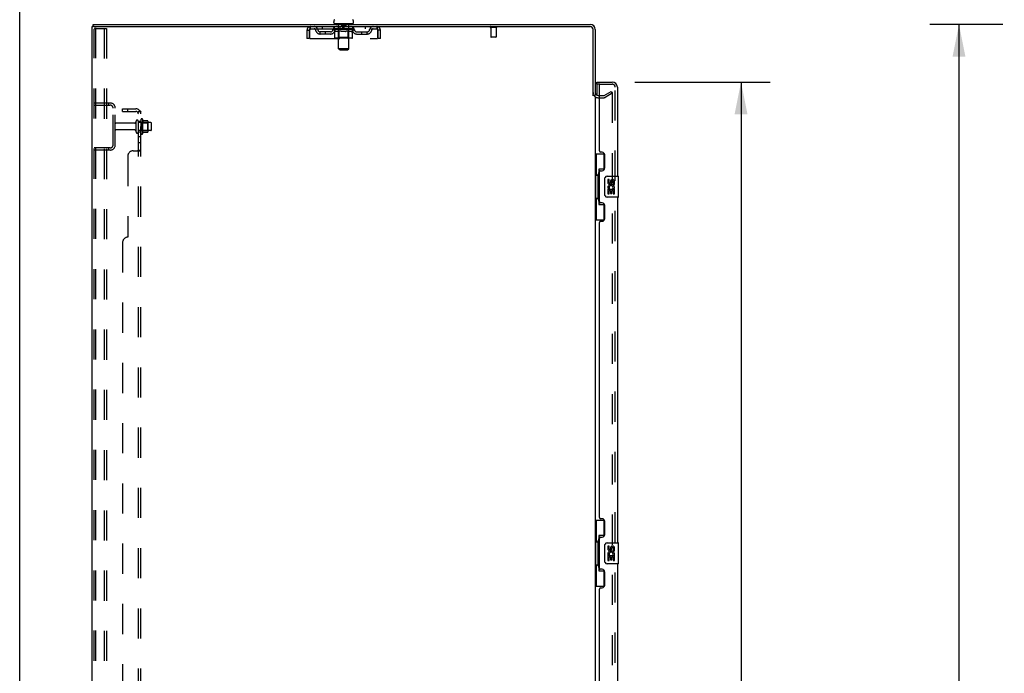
# Model space of a CAD drawing. Header units: inches. Extents: x 0 to 262, y 0 to 169.
# Tile 5 of 67: x 0 to 47, y 89 to 121. Entities that reach past the tile are written whole.
import ezdxf

# ---------------------------------------------------------------- set-up
doc = ezdxf.new("R2010")
doc.units = ezdxf.units.IN
doc.header["$LTSCALE"] = 14.384615
doc.header["$MEASUREMENT"] = 0
doc.linetypes.add('HIDDEN', pattern=[0.2, 0.1, -0.1])
doc.layers.get('0').update_dxf_attribs({"linetype": 'CONTINUOUS'})
for name, color, linetype in [('DEFAULT_2', 8, 'HIDDEN'), ('DIMENSIONS', 7, 'CONTINUOUS'), ('LEFTHAND_DOOR_ASSEMBLY', 7, 'CONTINUOUS'), ('RIGHTHAND_DOOR_ASSEMBLY', 7, 'CONTINUOUS'), ('SUBPANEL', 7, 'CONTINUOUS'), ('WITNESSMARKS', 7, 'CONTINUOUS')]:
    doc.layers.add(name, color=color, linetype=linetype)
doc.styles.get("Standard").update_dxf_attribs({"font": 'arial.ttf'})
doc.dimstyles.new('DIMSTYLE_1', dxfattribs={"dimtxt": 1.153846, "dimasz": 1.538462, "dimexe": 0.09, "dimexo": 0.07, "dimgap": 0.0375, "dimtad": 0, "dimtih": 1, "dimtoh": 1, "dimzin": 4, "dimdsep": 46, "dimtxsty": 'Standard', "dimblk": '_FILLED', "dimblk1": '_FILLED', "dimblk2": '_FILLED', "dimcen": 0.09, "dimadec": 3, "dimazin": 1, "dimtfac": 1, "dimtdec": 3, "dimtofl": 0, "dimtmove": 0, "dimatfit": 3, "dimldrblk": '_FILLED', "dimfxl": 0, "dimtolj": 1, "dimtzin": 4, "dimarcsym": 0})

# ---------------------------------------------------------------- blocks, each defined once
blk = doc.blocks.new('_FILLED')
at = {"color": 0, "linetype": 'ByBlock'}
blk.add_solid([(0, 0), (-1, 0.2), (-1, -0.2)], dxfattribs=at)
blk = doc.blocks.new('*D9')
at = {"layer": 'DIMENSIONS', "color": 2, "linetype": 'Continuous'}
for p, q in [((29.345, 117.702), (35.798, 117.702)), ((34.413, 117.702), (34.413, 88.448)), ((34.413, 55.202), (34.413, 84.409)), ((29.345, 55.202), (35.798, 55.202))]:
    blk.add_line(p, q, dxfattribs=at)
at = {"layer": 'DIMENSIONS', "color": 2, "linetype": 'Continuous', "xscale": 1.5384615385, "yscale": 1.5384615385, "zscale": 1.5384615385}
for p, rotation in [((34.413, 117.702), 90), ((34.413, 55.202), 270)]:
    blk.add_blockref('_FILLED', p, dxfattribs=dict(at, rotation=rotation))
at = {"layer": 'DIMENSIONS', "color": 2, "linetype": 'Continuous', "insert": (34.413, 87.871), "char_height": 1.1538, "width": 5.9022, "attachment_point": 2, "line_spacing_factor": 0.9}
blk.add_mtext('62.50\\PDOORS', dxfattribs=at)
blk = doc.blocks.new('*D12')
at = {"layer": 'DIMENSIONS', "color": 2, "linetype": 'Continuous'}
for p, q in [((46.903, 120.452), (43.427, 120.452)), ((44.811, 120.452), (44.811, 87.605)), ((44.811, 52.452), (44.811, 85.298)), ((46.903, 52.452), (43.427, 52.452))]:
    blk.add_line(p, q, dxfattribs=at)
at = {"layer": 'DIMENSIONS', "color": 2, "linetype": 'Continuous', "xscale": 1.5384615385, "yscale": 1.5384615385, "zscale": 1.5384615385}
for p, rotation in [((44.811, 120.452), 90), ((44.811, 52.452), 270)]:
    blk.add_blockref('_FILLED', p, dxfattribs=dict(at, rotation=rotation))
at = {"layer": 'DIMENSIONS', "color": 2, "linetype": 'Continuous', "insert": (44.811, 87.029), "char_height": 1.1538, "width": 4.03203, "attachment_point": 2, "line_spacing_factor": 0.9}
blk.add_mtext('68.00', dxfattribs=at)

msp = doc.modelspace()

# ---------------------------------------------------------------- linework, layer by layer
at = {"color": 7, "linetype": 'Continuous'}
for p, q in [((0, 0), (0, 169.231)), ((3.508, 120.348), (3.508, 120.452)), ((3.546, 120.348), (3.513, 120.348)), ((14.981, 120.542), (14.981, 120.579)), ((15.019, 120.482), (15.019, 120.452)), ((15.894, 120.482), (15.019, 120.482)), ((15.894, 120.482), (15.894, 120.452)), ((15.931, 120.542), (15.931, 120.579))]:
    msp.add_line(p, q, dxfattribs=at)
at = {"color": 3, "linetype": 'Continuous'}
for p, q in [((3.456, 52.556), (3.456, 120.348)), ((3.456, 120.348), (3.513, 120.348)), ((3.508, 120.452), (27.21, 120.452)), ((3.546, 120.348), (27.21, 120.348)), ((27.352, 117.044), (27.352, 120.205)), ((27.456, 120.205), (27.456, 117.056)), ((27.456, 117.004), (27.456, 55.9)), ((27.599, 117.056), (27.66, 117.056))]:
    msp.add_line(p, q, dxfattribs=at)
at = {"color": 7, "linetype": 'Continuous'}
for centre, radius, start, end in [((15.106, 120.579), 0.125, 126.7414, 180), ((15.041, 120.542), 0.06, 180, 270), ((15.871, 120.542), 0.06, 270, 360), ((15.806, 120.579), 0.125, 0, 53.2586)]:
    msp.add_arc(centre, radius, start, end, dxfattribs=at)
at = {"color": 3, "linetype": 'Continuous'}
for centre, radius, start, end in [((27.21, 120.205), 0.246, 0, 90), ((27.21, 120.205), 0.142, 0, 90), ((27.599, 117.198), 0.142, 180, 270)]:
    msp.add_arc(centre, radius, start, end, dxfattribs=at)
at = {"layer": 'DEFAULT_2', "color": 8, "linetype": 'HIDDEN'}
for p, q in [((3.655, 120.264), (3.582, 120.264)), ((3.655, 120.264), (4.136, 120.264)), ((4.032, 120.264), (4.032, 52.639)), ((4.136, 120.264), (4.136, 52.639)), ((13.873, 120.244), (13.873, 120.348)), ((14.425, 120.348), (14.425, 120.244)), ((15.019, 120.244), (15.019, 120.348)), ((15.199, 120.482), (15.199, 120.452)), ((15.207, 119.292), (15.207, 120.452)), ((15.351, 120.472), (15.351, 120.392)), ((15.551, 120.382), (15.361, 120.382)), ((15.561, 120.472), (15.561, 120.392)), ((15.705, 119.292), (15.705, 120.452)), ((15.714, 120.482), (15.714, 120.452)), ((15.894, 120.244), (15.894, 120.348)), ((16.488, 120.348), (16.488, 120.244)), ((17.039, 120.348), (17.039, 120.244)), ((22.744, 120.305), (22.46, 120.305)), ((22.478, 120.305), (22.478, 119.858)), ((22.726, 120.305), (22.726, 119.858)), ((3.56, 52.669), (3.56, 120.234)), ((3.634, 52.669), (3.634, 120.234)), ((13.706, 120.181), (13.706, 119.785)), ((13.706, 120.181), (13.81, 120.181)), ((13.81, 119.785), (13.706, 119.785)), ((13.81, 120.181), (13.81, 119.785)), ((13.84, 119.785), (13.84, 120.181)), ((13.84, 119.785), (17.072, 119.785)), ((13.873, 120.244), (17.039, 120.244)), ((14.342, 119.993), (14.342, 120.097)), ((14.825, 120.097), (14.342, 120.097)), ((14.825, 119.993), (14.342, 119.993)), ((14.592, 119.993), (14.592, 120.097)), ((14.95, 120.206), (14.95, 120.244)), ((15.03, 120.151), (14.95, 120.206)), ((15.963, 120.206), (14.95, 120.206)), ((14.958, 120.238), (14.958, 120.244)), ((14.965, 120.236), (14.965, 120.238)), ((14.965, 120.236), (15.948, 120.236)), ((14.972, 120.236), (14.972, 120.238)), ((14.973, 120.236), (14.973, 120.238)), ((14.981, 120.238), (14.981, 120.244)), ((14.994, 120.236), (14.994, 120.238)), ((14.995, 120.236), (14.995, 120.238)), ((15.018, 120.238), (15.018, 120.244)), ((15.03, 120.236), (15.03, 120.238)), ((15.03, 119.827), (15.03, 120.151)), ((15.03, 120.151), (15.041, 120.143)), ((15.032, 120.236), (15.032, 120.238)), ((15.195, 120.238), (15.034, 120.238)), ((15.052, 120.136), (15.041, 120.143)), ((15.063, 120.13), (15.052, 120.137)), ((15.073, 120.125), (15.062, 120.131)), ((15.851, 119.797), (15.064, 119.797)), ((15.069, 120.238), (15.069, 120.244)), ((15.07, 120.236), (15.07, 120.238)), ((15.07, 120.236), (15.07, 120.238)), ((15.073, 120.236), (15.073, 120.238)), ((15.084, 120.121), (15.073, 120.125)), ((15.078, 120.236), (15.078, 120.238)), ((15.078, 120.236), (15.078, 120.238)), ((15.081, 120.236), (15.081, 120.238)), ((15.084, 120.236), (15.084, 120.239)), ((15.095, 120.117), (15.084, 120.121)), ((15.087, 120.236), (15.087, 120.238)), ((15.178, 120.117), (15.095, 120.117)), ((15.099, 120.236), (15.099, 120.238)), ((15.113, 120.236), (15.113, 120.238)), ((15.114, 120.236), (15.114, 120.24)), ((15.13, 120.236), (15.13, 120.238)), ((15.131, 120.238), (15.131, 120.244)), ((15.139, 120.236), (15.139, 120.238)), ((15.142, 120.236), (15.142, 120.238)), ((15.149, 120.236), (15.149, 120.238)), ((15.158, 120.236), (15.158, 120.241)), ((15.171, 120.236), (15.171, 120.238)), ((15.173, 120.236), (15.173, 120.238)), ((15.206, 119.829), (15.175, 119.797)), ((15.178, 120.117), (15.189, 120.121)), ((15.199, 120.125), (15.188, 120.121)), ((15.195, 120.236), (15.195, 120.238)), ((15.249, 120.238), (15.199, 120.238)), ((15.21, 120.131), (15.199, 120.125)), ((15.203, 120.238), (15.203, 120.244)), ((15.206, 119.829), (15.206, 120.204)), ((15.706, 119.829), (15.206, 119.829)), ((15.209, 120.236), (15.209, 120.238)), ((15.221, 120.137), (15.21, 120.131)), ((15.212, 120.236), (15.212, 120.238)), ((15.217, 120.236), (15.217, 120.242)), ((15.221, 120.236), (15.221, 120.238)), ((15.232, 120.144), (15.221, 120.137)), ((15.229, 120.236), (15.229, 120.238)), ((15.243, 120.151), (15.232, 120.143)), ((15.243, 119.827), (15.243, 120.151)), ((15.243, 120.151), (15.266, 120.143)), ((15.246, 119.811), (15.245, 119.815)), ((15.247, 119.808), (15.246, 119.811)), ((15.249, 120.236), (15.249, 120.238)), ((15.253, 119.801), (15.251, 119.803)), ((15.256, 119.798), (15.254, 119.799)), ((15.259, 119.798), (15.256, 119.798)), ((15.261, 119.797), (15.259, 119.798)), ((15.308, 120.238), (15.261, 120.238)), ((15.289, 120.136), (15.266, 120.143)), ((15.277, 120.236), (15.277, 120.238)), ((15.283, 120.238), (15.283, 120.244)), ((15.286, 120.236), (15.286, 120.238)), ((15.288, 120.236), (15.288, 120.243)), ((15.311, 120.13), (15.289, 120.137)), ((15.29, 120.236), (15.29, 120.238)), ((15.296, 120.236), (15.296, 120.238)), ((15.308, 120.236), (15.308, 120.238)), ((15.333, 120.125), (15.311, 120.131)), ((15.373, 120.238), (15.329, 120.238)), ((15.355, 120.121), (15.333, 120.125)), ((15.34, 120.236), (15.34, 120.238)), ((15.377, 120.117), (15.355, 120.121)), ((15.365, 120.238), (15.456, 120.244)), ((15.368, 120.238), (15.368, 120.244)), ((15.369, 120.244), (15.368, 120.244)), ((15.369, 120.238), (15.369, 120.244)), ((15.369, 120.236), (15.369, 120.238)), ((15.372, 120.236), (15.372, 120.239)), ((15.373, 120.236), (15.373, 120.238)), ((15.373, 120.236), (15.373, 120.238)), ((15.536, 120.117), (15.377, 120.117)), ((15.44, 120.238), (15.401, 120.238)), ((15.406, 120.236), (15.406, 120.238)), ((15.44, 120.236), (15.44, 120.238)), ((15.454, 120.238), (15.454, 120.238)), ((15.454, 120.236), (15.454, 120.238)), ((15.454, 120.236), (15.454, 120.238)), ((15.456, 120.238), (15.456, 120.244)), ((15.456, 120.244), (15.548, 120.238)), ((15.458, 120.236), (15.458, 120.238)), ((15.458, 120.238), (15.459, 120.238)), ((15.459, 120.236), (15.459, 120.238)), ((15.473, 120.236), (15.473, 120.238)), ((15.473, 120.238), (15.512, 120.238)), ((15.507, 120.236), (15.507, 120.238)), ((15.536, 120.117), (15.558, 120.121)), ((15.54, 120.236), (15.54, 120.238)), ((15.54, 120.236), (15.54, 120.238)), ((15.54, 120.238), (15.583, 120.238)), ((15.541, 120.236), (15.541, 120.239)), ((15.544, 120.238), (15.544, 120.244)), ((15.544, 120.238), (15.544, 120.244)), ((15.544, 120.244), (15.544, 120.244)), ((15.544, 120.236), (15.544, 120.238)), ((15.58, 120.125), (15.558, 120.121)), ((15.573, 120.236), (15.573, 120.238)), ((15.603, 120.131), (15.58, 120.125)), ((15.625, 120.137), (15.602, 120.131)), ((15.604, 120.236), (15.604, 120.238)), ((15.604, 120.238), (15.652, 120.238)), ((15.617, 120.236), (15.617, 120.238)), ((15.622, 120.236), (15.622, 120.238)), ((15.625, 120.236), (15.625, 120.243)), ((15.648, 120.144), (15.625, 120.137)), ((15.627, 120.236), (15.627, 120.238)), ((15.63, 120.238), (15.63, 120.244)), ((15.635, 120.236), (15.635, 120.238)), ((15.671, 120.152), (15.648, 120.144)), ((15.664, 120.236), (15.664, 120.238)), ((15.664, 120.238), (15.714, 120.238)), ((15.671, 119.827), (15.671, 120.152)), ((15.671, 120.152), (15.683, 120.144)), ((15.683, 120.236), (15.683, 120.238)), ((15.695, 120.137), (15.683, 120.144)), ((15.692, 120.236), (15.692, 120.238)), ((15.706, 120.131), (15.695, 120.137)), ((15.696, 120.236), (15.696, 120.242)), ((15.7, 120.236), (15.7, 120.238)), ((15.704, 120.236), (15.704, 120.238)), ((15.706, 119.829), (15.706, 120.204)), ((15.718, 120.125), (15.706, 120.131)), ((15.706, 119.829), (15.738, 119.797)), ((15.709, 120.238), (15.709, 120.244)), ((15.718, 120.236), (15.718, 120.238)), ((15.718, 120.238), (15.963, 120.238)), ((15.729, 120.121), (15.718, 120.125)), ((15.74, 120.117), (15.729, 120.121)), ((15.739, 120.236), (15.739, 120.238)), ((15.816, 120.117), (15.74, 120.117)), ((15.742, 120.236), (15.742, 120.238)), ((15.754, 120.236), (15.754, 120.241)), ((15.763, 120.236), (15.763, 120.238)), ((15.771, 120.236), (15.771, 120.238)), ((15.774, 120.236), (15.774, 120.238)), ((15.782, 120.238), (15.782, 120.244)), ((15.783, 120.236), (15.783, 120.238)), ((15.799, 120.236), (15.799, 120.24)), ((15.8, 120.236), (15.8, 120.238)), ((15.814, 120.236), (15.814, 120.238)), ((15.816, 120.117), (15.827, 120.121)), ((15.825, 120.236), (15.825, 120.238)), ((15.838, 120.125), (15.827, 120.121)), ((15.829, 120.236), (15.829, 120.239)), ((15.832, 120.236), (15.832, 120.238)), ((15.834, 120.236), (15.834, 120.238)), ((15.834, 120.236), (15.834, 120.238)), ((15.85, 120.131), (15.838, 120.125)), ((15.84, 120.236), (15.84, 120.238)), ((15.842, 120.236), (15.842, 120.238)), ((15.843, 120.236), (15.843, 120.238)), ((15.844, 120.238), (15.844, 120.244)), ((15.862, 120.137), (15.85, 120.131)), ((15.873, 120.144), (15.861, 120.137)), ((15.866, 120.241), (15.962, 120.242)), ((15.866, 120.238), (15.866, 120.241)), ((15.885, 120.152), (15.873, 120.144)), ((15.881, 120.236), (15.881, 120.238)), ((15.883, 120.236), (15.883, 120.238)), ((15.885, 120.152), (15.963, 120.206)), ((15.885, 119.827), (15.885, 120.152)), ((15.895, 120.238), (15.895, 120.244)), ((15.918, 120.236), (15.918, 120.238)), ((15.919, 120.236), (15.919, 120.238)), ((15.932, 120.238), (15.932, 120.244)), ((15.94, 120.236), (15.94, 120.238)), ((15.941, 120.236), (15.941, 120.238)), ((15.948, 120.236), (15.948, 120.238)), ((15.955, 120.238), (15.955, 120.244)), ((15.962, 120.238), (15.962, 120.242)), ((15.963, 120.206), (15.963, 120.238)), ((16.088, 120.097), (16.571, 120.097)), ((16.088, 119.993), (16.571, 119.993)), ((16.321, 119.993), (16.321, 120.097)), ((16.571, 119.993), (16.571, 120.097)), ((17.072, 120.181), (17.072, 119.785)), ((17.102, 119.785), (17.102, 120.181)), ((17.206, 120.181), (17.102, 120.181)), ((17.206, 119.785), (17.102, 119.785)), ((17.206, 119.785), (17.206, 120.181)), ((22.716, 119.848), (22.488, 119.848)), ((15.267, 119.232), (15.207, 119.292)), ((15.705, 119.292), (15.207, 119.292)), ((15.267, 119.232), (15.645, 119.232)), ((15.645, 119.232), (15.705, 119.292)), ((27.66, 117.056), (27.861, 117.056)), ((27.877, 117.06), (28.217, 117.256)), ((28.269, 117.166), (27.929, 116.97)), ((28.217, 117.256), (28.269, 117.166)), ((28.269, 117.186), (28.269, 55.717)), ((3.56, 116.702), (4.314, 116.702)), ((3.56, 116.598), (4.314, 116.598)), ((4.233, 116.702), (4.233, 116.598)), ((27.599, 116.952), (27.861, 116.952)), ((4.456, 114.698), (4.456, 116.455)), ((4.56, 114.698), (4.56, 116.455)), ((5.488, 115.742), (4.59, 115.742)), ((5.55, 115.319), (5.55, 115.834)), ((5.66, 115.319), (5.66, 115.834)), ((6.255, 115.764), (5.66, 115.764)), ((5.785, 115.911), (5.785, 115.243)), ((5.805, 115.76), (5.785, 115.78)), ((5.805, 115.76), (5.805, 115.393)), ((5.805, 115.76), (6.101, 115.76)), ((5.855, 115.932), (5.855, 115.221)), ((6.111, 115.854), (5.883, 115.854)), ((6.101, 115.76), (6.121, 115.78)), ((6.101, 115.76), (6.101, 115.393)), ((6.121, 115.832), (6.121, 115.321)), ((6.285, 115.419), (6.285, 115.734)), ((5.488, 115.412), (4.59, 115.412)), ((6.255, 115.389), (5.66, 115.389)), ((5.805, 115.393), (5.785, 115.373)), ((5.805, 115.393), (6.101, 115.393)), ((6.111, 115.299), (5.883, 115.299)), ((6.101, 115.393), (6.121, 115.373)), ((4.314, 114.556), (3.56, 114.556)), ((4.314, 114.452), (3.56, 114.452)), ((4.233, 114.556), (4.233, 114.452))]:
    msp.add_line(p, q, dxfattribs=at)
for points in [[(3.582, 120.264), (3.576, 120.263), (3.571, 120.26), (3.567, 120.255), (3.563, 120.249), (3.561, 120.242), (3.56, 120.234)], [(3.655, 120.264), (3.649, 120.263), (3.645, 120.26), (3.64, 120.255), (3.637, 120.249), (3.635, 120.242), (3.634, 120.234)], [(13.84, 120.181), (13.843, 120.199), (13.845, 120.218), (13.847, 120.236), (13.85, 120.253), (13.852, 120.269), (13.855, 120.285), (13.857, 120.299), (13.859, 120.311), (13.862, 120.322), (13.864, 120.331), (13.866, 120.338), (13.869, 120.343), (13.871, 120.347), (13.873, 120.348)], [(17.039, 120.348), (17.042, 120.347), (17.044, 120.343), (17.046, 120.338), (17.049, 120.331), (17.051, 120.322), (17.054, 120.311), (17.056, 120.299), (17.058, 120.285), (17.061, 120.269), (17.063, 120.253), (17.065, 120.236), (17.068, 120.218), (17.07, 120.199), (17.072, 120.181)], [(13.84, 120.181), (13.843, 120.188), (13.845, 120.195), (13.847, 120.201), (13.85, 120.208), (13.852, 120.214), (13.855, 120.22), (13.857, 120.225), (13.859, 120.23), (13.862, 120.234), (13.864, 120.237), (13.866, 120.24), (13.869, 120.242), (13.871, 120.243), (13.873, 120.244)], [(15.064, 119.797), (15.06, 119.798), (15.056, 119.798), (15.052, 119.799), (15.048, 119.801), (15.044, 119.803), (15.041, 119.805), (15.037, 119.808), (15.035, 119.811), (15.033, 119.815), (15.031, 119.819), (15.03, 119.823), (15.03, 119.827)], [(15.244, 119.819), (15.244, 119.823), (15.243, 119.827)], [(15.245, 119.815), (15.244, 119.819), (15.244, 119.823), (15.243, 119.827)], [(15.254, 119.799), (15.253, 119.801), (15.251, 119.803), (15.249, 119.805), (15.247, 119.808)], [(15.654, 119.797), (15.656, 119.798), (15.658, 119.798), (15.66, 119.799), (15.662, 119.801), (15.664, 119.803), (15.666, 119.805), (15.667, 119.808), (15.669, 119.811), (15.67, 119.815), (15.671, 119.819), (15.671, 119.823), (15.671, 119.827)], [(15.851, 119.797), (15.855, 119.798), (15.859, 119.798), (15.863, 119.799), (15.867, 119.801), (15.871, 119.803), (15.874, 119.805), (15.877, 119.808), (15.88, 119.811), (15.882, 119.815), (15.884, 119.819), (15.885, 119.823), (15.885, 119.827)], [(17.039, 120.244), (17.042, 120.243), (17.044, 120.242), (17.046, 120.24), (17.049, 120.237), (17.051, 120.234), (17.054, 120.23), (17.056, 120.225), (17.058, 120.22), (17.061, 120.214), (17.063, 120.208), (17.065, 120.201), (17.068, 120.195), (17.07, 120.188), (17.072, 120.181)], [(28.252, 117.206), (28.251, 117.206), (28.249, 117.206), (28.248, 117.206), (28.246, 117.205), (28.244, 117.204)], [(28.255, 117.206), (28.253, 117.206), (28.252, 117.206)], [(28.255, 117.206), (28.257, 117.205), (28.259, 117.204), (28.261, 117.203), (28.262, 117.202), (28.264, 117.2), (28.265, 117.199), (28.266, 117.197), (28.267, 117.195), (28.268, 117.193), (28.268, 117.191), (28.269, 117.188), (28.269, 117.186)]]:
    msp.add_lwpolyline(points, dxfattribs=at)
for centre, radius, start, end in [((13.873, 120.181), 0.167, 90, 180), ((14.053, 120.181), 0.167, 8.0716, 90), ((15.114, 120.181), 0.167, 90, 171.9284), ((15.177, 120.452), 0.03, 0, 90), ((15.341, 120.472), 0.01, 0, 90), ((15.361, 120.392), 0.01, 180, 270), ((15.551, 120.392), 0.01, 270, 360), ((15.571, 120.472), 0.01, 90, 180), ((15.735, 120.452), 0.03, 90, 180), ((15.799, 120.181), 0.167, 8.0716, 90), ((16.86, 120.181), 0.167, 90, 171.9284), ((17.039, 120.181), 0.167, 0, 90), ((22.46, 120.326), 0.0215, 90, 270), ((22.744, 120.326), 0.0215, 270, 90), ((13.873, 120.181), 0.063, 90, 180), ((14.053, 120.181), 0.0625, 7.9863, 90), ((14.342, 120.222), 0.229, 187.9863, 270), ((14.342, 120.222), 0.125, 188.0716, 270), ((14.825, 120.222), 0.125, 270, 351.9284), ((14.825, 120.222), 0.229, 270, 352.0137), ((15.113, 120.181), 0.0625, 90, 172.0137), ((15.175, 120.204), 0.0318, 0, 90), ((15.738, 120.204), 0.0318, 90, 180), ((15.799, 120.181), 0.0625, 7.9863, 90), ((16.088, 120.222), 0.229, 187.9863, 270), ((16.088, 120.222), 0.125, 188.0716, 270), ((16.571, 120.222), 0.125, 270, 351.9284), ((16.571, 120.222), 0.229, 270, 352.0137), ((16.86, 120.181), 0.0625, 90, 172.0137), ((17.039, 120.181), 0.063, 0, 90), ((22.488, 119.858), 0.01, 180, 270), ((22.716, 119.858), 0.01, 270, 360), ((27.599, 117.198), 0.246, 180, 270), ((27.861, 117.089), 0.033, 270, 300), ((27.861, 117.089), 0.137, 270, 300), ((4.314, 116.455), 0.246, 0, 90), ((4.314, 116.455), 0.142, 0, 90), ((4.59, 115.712), 0.03, 90, 180), ((5.488, 115.804), 0.0625, 270, 360), ((5.605, 115.834), 0.055, 360, 180), ((5.824, 115.911), 0.0384, 34.4497, 180), ((5.255, 115.577), 0.698, 23.9679, 30.6631), ((5.902, 115.864), 0.01, 203.9679, 270), ((6.111, 115.844), 0.01, 5.1938, 90), ((5.98, 115.832), 0.141, 0, 5.2081), ((6.255, 115.734), 0.03, 360, 90), ((4.59, 115.442), 0.03, 180, 270), ((5.488, 115.349), 0.0625, 0, 90), ((5.605, 115.319), 0.055, 180, 0), ((5.824, 115.243), 0.0384, 180, 325.5503), ((5.255, 115.577), 0.698, 329.3369, 336.0321), ((5.902, 115.289), 0.01, 90, 156.0321), ((6.111, 115.309), 0.01, 270, 354.8062), ((5.98, 115.321), 0.141, 354.7919, 360), ((6.255, 115.419), 0.03, 270, 0), ((4.314, 114.698), 0.246, 270, 360), ((4.314, 114.698), 0.142, 270, 360)]:
    msp.add_arc(centre, radius, start, end, dxfattribs=at)
for centre, major_axis, ratio, start_param, end_param in [((15.456, 120.244), (0.506, 0.005), 0.05963, 2.96643, 3.140963), ((14.934, 120.234), (0.158, 0), 0.060556, 0.430652, 1.470503), ((15.456, 120.244), (0.506, 0), 0.060556, -3.141593, -2.96706), ((14.934, 120.229), (0.158, 0.002), 0.05963, 1.376596, 1.469874), ((15.456, 120.244), (0.506, 0.011), 0.05688, 2.791345, 2.965878), ((14.97, 120.234), (0.158, -0.002), 0.05963, 0.605815, 1.645666), ((14.915, 120.234), (0.158, 0.002), 0.05963, 0.25549, 1.295341), ((15.456, 120.244), (0.506, -0.005), 0.05963, -2.96643, -2.791898), ((14.97, 120.229), (0.158, 0), 0.060556, 1.551758, 1.645036), ((14.915, 120.229), (0.158, 0.003), 0.05688, 1.20151, 1.294789), ((14.971, 120.231), (0.131, 0.001), 0.05963, 1.065228, 1.614276), ((14.955, 120.231), (0.131, 0.003), 0.05688, 0.890143, 1.43919), ((15.001, 120.231), (0.131, 0), 0.060556, 1.240391, 1.789438), ((15.456, 120.244), (0.506, 0.015), 0.052395, 2.616403, 2.790936), ((15.02, 120.234), (0.158, -0.003), 0.05688, 0.7809, 1.820751), ((14.912, 120.234), (0.158, 0.003), 0.05688, 0.080405, 1.120256), ((15.456, 120.244), (0.506, -0.011), 0.05688, -2.791345, -2.616812), ((15.02, 120.229), (0.158, -0.002), 0.05963, 1.72692, 1.820198), ((14.912, 120.229), (0.158, 0.005), 0.052395, 1.026568, 1.119847), ((14.954, 120.231), (0.131, 0.004), 0.052395, 0.715201, 1.264248), ((15.045, 120.231), (0.131, -0.001), 0.05963, 1.415553, 1.9646), ((15.456, 120.244), (0.506, 0.02), 0.046319, 2.441654, 2.616187), ((15.083, 120.234), (0.158, -0.005), 0.052395, 0.955842, 1.995693), ((14.925, 120.234), (0.158, 0.005), 0.052395, -0.094537, 0.945314), ((15.456, 120.244), (0.506, -0.015), 0.052395, -2.616403, -2.44187), ((15.083, 120.229), (0.158, -0.003), 0.05688, 1.902006, 1.995284), ((14.925, 120.229), (0.158, 0.006), 0.046319, 0.851819, 0.945098), ((14.969, 120.231), (0.131, 0.005), 0.046319, 0.540452, 1.089499), ((15.102, 120.231), (0.131, -0.003), 0.05688, 1.590638, 2.139686), ((15.456, 120.244), (0.506, 0.024), 0.038841, 2.267123, 2.441656), ((15.158, 120.234), (0.158, -0.006), 0.046319, 1.130591, 2.170442), ((14.955, 120.234), (0.158, 0.006), 0.046319, -0.269286, 0.770565), ((15.456, 120.244), (0.506, -0.02), 0.046319, -2.441654, -2.267121), ((15.158, 120.229), (0.158, -0.005), 0.052395, 2.076947, 2.170226), ((14.955, 120.229), (0.158, 0.007), 0.038841, 0.677289, 0.770567), ((14.999, 120.231), (0.131, 0.006), 0.038841, 0.365921, 0.914969), ((15.17, 120.231), (0.131, -0.004), 0.052395, 1.76558, 2.314627), ((15.456, 120.244), (0.506, 0.027), 0.030195, 2.09281, 2.267343), ((15.242, 120.234), (0.158, -0.007), 0.038841, 1.305122, 2.344973), ((15, 120.234), (0.158, 0.007), 0.038841, -0.443817, 0.596034), ((15.456, 120.244), (0.506, -0.024), 0.038841, -2.267123, -2.092591), ((15.242, 120.229), (0.158, -0.006), 0.046319, 2.251696, 2.344975), ((15, 120.229), (0.158, 0.008), 0.030195, 0.502975, 0.596254), ((15.042, 120.231), (0.131, 0.007), 0.030195, 0.191608, 0.740655), ((15.246, 120.231), (0.131, -0.005), 0.046319, 1.940329, 2.489376), ((15.059, 120.234), (0.158, 0.008), 0.030195, -0.61813, 0.421721), ((15.332, 120.234), (0.158, -0.008), 0.030195, 1.479435, 2.519286), ((15.456, 120.244), (0.506, 0.029), 0.020645, 1.918687, 2.09322), ((15.456, 120.244), (0.506, -0.027), 0.030195, -2.09281, -1.918277), ((15.332, 120.229), (0.158, -0.007), 0.038841, 2.426227, 2.519505), ((15.059, 120.229), (0.158, 0.009), 0.020645, 0.328852, 0.422131), ((15.098, 120.231), (0.131, 0.007), 0.020645, 0.017485, 0.566532), ((15.329, 120.231), (0.131, -0.006), 0.038841, 2.11486, 2.663907), ((15.13, 120.234), (0.158, 0.009), 0.020645, -0.792253, 0.247598), ((15.426, 120.234), (0.158, -0.009), 0.020645, 1.653558, 2.693409), ((15.456, 120.244), (0.506, 0.03), 0.010478, 1.744704, 1.919237), ((15.456, 120.244), (0.506, -0.029), 0.020645, -1.918687, -1.744154), ((15.426, 120.229), (0.158, -0.008), 0.030195, 2.60054, 2.693819), ((15.13, 120.229), (0.158, 0.009), 0.010478, 0.154869, 0.248148), ((15.165, 120.231), (0.131, 0.008), 0.010478, 6.126688, 6.675735), ((15.416, 120.231), (0.131, -0.007), 0.030195, 2.289173, 2.83822), ((15.211, 120.234), (0.158, 0.009), 0.010478, -0.966236, -0.000846), ((15.521, 120.234), (0.158, -0.009), 0.010478, 1.827541, 2.867392), ((15.456, 120.244), (0.506, -0.03), 0.010478, -1.744704, -1.570171), ((15.521, 120.229), (0.158, -0.009), 0.020645, 2.774664, 2.867942), ((15.503, 120.231), (0.131, -0.007), 0.020645, 2.463296, 3.012344), ((15.392, 120.234), (0.158, 0.009), 0.010478, 0.274201, 1.314052), ((15.323, 120.231), (0.131, 0.008), 0.010478, -0.000483, 0.504314), ((15.299, 120.229), (0.158, 0.009), 0.010478, 0.099668, 0.192946), ((15.456, 120.244), (0.506, 0.03), 0.010478, -1.571421, -1.396888), ((15.614, 120.229), (0.158, -0.009), 0.010478, 2.948646, 3.041925), ((15.59, 120.231), (0.131, -0.008), 0.010478, 2.637279, 3.142076), ((15.487, 120.234), (0.158, 0.009), 0.020645, 0.448184, 1.488034), ((15.409, 120.231), (0.131, 0.007), 0.020645, 0.129249, 0.678296), ((15.392, 120.229), (0.158, 0.009), 0.020645, 0.273651, 0.366929), ((15.702, 120.234), (0.158, -0.009), 0.010478, -3.140747, -2.175357), ((15.456, 120.244), (0.506, 0.029), 0.020645, -1.397439, -1.222906), ((15.456, 120.244), (0.506, -0.03), 0.010478, 1.222355, 1.396888), ((15.581, 120.234), (0.158, 0.008), 0.030195, 0.622307, 1.662158), ((15.497, 120.231), (0.131, 0.007), 0.030195, 0.303372, 0.852419), ((15.748, 120.231), (0.131, -0.008), 0.010478, 2.749043, 3.29809), ((15.783, 120.234), (0.158, -0.009), 0.020645, 2.893995, 3.933846), ((15.487, 120.229), (0.158, 0.008), 0.030195, 0.447774, 0.541052), ((15.783, 120.229), (0.158, -0.009), 0.010478, 2.893445, 2.986723), ((15.671, 120.234), (0.158, 0.007), 0.038841, 0.79662, 1.836471), ((15.456, 120.244), (0.506, 0.027), 0.030195, -1.223315, -1.048783), ((15.456, 120.244), (0.506, -0.029), 0.020645, 1.048373, 1.222906), ((15.584, 120.231), (0.131, 0.006), 0.038841, 0.477686, 1.026733), ((15.815, 120.231), (0.131, -0.007), 0.020645, 2.57506, 3.124108), ((15.854, 120.234), (0.158, -0.008), 0.030195, 2.719872, 3.759723), ((15.755, 120.234), (0.158, 0.006), 0.046319, 0.971151, 2.011002), ((15.581, 120.229), (0.158, 0.007), 0.038841, 0.622087, 0.715366), ((15.854, 120.229), (0.158, -0.009), 0.020645, 2.719462, 2.812741), ((15.456, 120.244), (0.506, 0.024), 0.038841, -1.049002, -0.874469), ((15.456, 120.244), (0.506, -0.027), 0.030195, 0.87425, 1.048783), ((15.666, 120.231), (0.131, 0.005), 0.046319, 0.652216, 1.201263), ((15.83, 120.234), (0.158, 0.005), 0.052395, 1.1459, 2.185751), ((15.871, 120.231), (0.131, -0.007), 0.030195, 2.400937, 2.949985), ((15.913, 120.234), (0.158, -0.007), 0.038841, 2.545558, 3.585409), ((15.743, 120.231), (0.131, 0.004), 0.052395, 0.826965, 1.376012), ((15.671, 120.229), (0.158, 0.006), 0.046319, 0.796618, 0.889896), ((15.913, 120.229), (0.158, -0.008), 0.030195, 2.545339, 2.638617), ((15.893, 120.234), (0.158, 0.003), 0.05688, 1.320842, 2.360692), ((15.456, 120.244), (0.506, 0.02), 0.046319, -0.874471, -0.699939), ((15.456, 120.244), (0.506, -0.024), 0.038841, 0.699936, 0.874469), ((15.958, 120.234), (0.158, -0.006), 0.046319, 2.371028, 3.410879), ((15.914, 120.231), (0.131, -0.006), 0.038841, 2.226624, 2.775671), ((15.943, 120.234), (0.158, 0.002), 0.05963, 1.495927, 2.535778), ((15.81, 120.231), (0.131, 0.003), 0.05688, 1.001907, 1.550954), ((15.987, 120.234), (0.158, -0.005), 0.052395, 2.196279, 3.23613), ((15.944, 120.231), (0.131, -0.005), 0.046319, 2.052093, 2.601141), ((15.755, 120.229), (0.158, 0.005), 0.052395, 0.971367, 1.064645), ((15.958, 120.229), (0.158, -0.007), 0.038841, 2.371026, 2.464304), ((15.978, 120.234), (0.158, 0), 0.060556, 2.364024, 2.71094), ((16.001, 120.234), (0.158, -0.003), 0.05688, 2.021337, 3.061188), ((15.456, 120.244), (0.506, 0.015), 0.052395, -0.699723, -0.52519), ((15.456, 120.244), (0.506, -0.02), 0.046319, 0.525406, 0.699939), ((15.998, 120.234), (0.158, -0.002), 0.05963, 1.846251, 2.886102), ((15.867, 120.231), (0.131, 0.001), 0.05963, 1.176993, 1.72604), ((15.959, 120.231), (0.131, -0.004), 0.052395, 1.877344, 2.426392), ((15.912, 120.231), (0.131, 0), 0.060556, 1.352155, 1.901202), ((15.958, 120.231), (0.131, -0.003), 0.05688, 1.702402, 2.25145), ((15.942, 120.231), (0.131, -0.001), 0.05963, 1.527317, 2.076364), ((15.83, 120.229), (0.158, 0.003), 0.05688, 1.146309, 1.239587), ((15.987, 120.229), (0.158, -0.006), 0.046319, 2.196495, 2.289773), ((15.456, 120.244), (0.506, 0.011), 0.05688, -0.524781, -0.350248), ((15.456, 120.244), (0.506, -0.015), 0.052395, 0.350657, 0.52519), ((15.978, 120.229), (0.158, -0.002), 0.05963, 1.764997, 1.971333), ((15.893, 120.229), (0.158, 0.002), 0.05963, 1.321394, 1.414673), ((16.001, 120.229), (0.158, -0.005), 0.052395, 2.021746, 2.115024), ((15.456, 120.244), (0.506, 0.005), 0.05963, -0.349695, -0.175162), ((15.456, 120.244), (0.506, -0.011), 0.05688, 0.175715, 0.350248), ((15.943, 120.229), (0.158, 0), 0.060556, 1.496556, 1.589835), ((15.998, 120.229), (0.158, -0.003), 0.05688, 1.846804, 1.940083), ((15.456, 120.244), (0.506, -0.005), 0.05963, 6.27665, 6.458348), ((15.456, 120.244), (0.506, 0), 0.060556, -0.174533, -0.058352)]:
    msp.add_ellipse(centre, major_axis=major_axis, ratio=ratio, start_param=start_param, end_param=end_param, dxfattribs=at)
at = {"layer": 'LEFTHAND_DOOR_ASSEMBLY', "color": 7, "linetype": 'Continuous'}
for p, q in [((27.535, 117.598), (27.535, 117.702)), ((27.68, 117.598), (27.535, 117.598)), ((27.535, 117.578), (27.535, 117.071)), ((27.456, 114.277), (27.897, 114.277)), ((27.495, 114.277), (27.495, 113.252)), ((27.86, 114.277), (27.86, 113.497)), ((27.474, 113.252), (27.474, 112.152)), ((27.474, 113.252), (27.596, 113.252)), ((27.596, 113.282), (27.596, 113.302)), ((27.596, 112.152), (27.596, 113.252)), ((27.633, 113.542), (27.633, 111.862)), ((27.86, 113.542), (27.633, 113.542)), ((27.919, 112.302), (27.919, 113.102)), ((28.019, 113.202), (28.559, 113.202)), ((28.057, 113.047), (28.057, 112.911)), ((28.12, 113.047), (28.057, 113.047)), ((28.12, 112.911), (28.12, 113.047)), ((28.185, 112.974), (28.185, 112.905)), ((28.246, 112.911), (28.246, 112.953)), ((28.309, 112.953), (28.309, 112.817)), ((28.309, 112.817), (28.371, 112.817)), ((28.371, 112.817), (28.371, 112.953)), ((28.574, 112.217), (28.574, 113.187)), ((28.057, 112.586), (28.057, 112.356)), ((28.075, 112.586), (28.057, 112.586)), ((28.057, 112.356), (28.12, 112.356)), ((28.11, 112.586), (28.137, 112.605)), ((28.11, 112.586), (28.371, 112.586)), ((28.12, 112.356), (28.12, 112.523)), ((28.12, 112.523), (28.185, 112.523)), ((28.185, 112.523), (28.185, 112.387)), ((28.185, 112.387), (28.246, 112.387)), ((28.246, 112.387), (28.246, 112.523)), ((28.246, 112.523), (28.309, 112.523)), ((28.301, 112.622), (28.358, 112.597)), ((28.309, 112.523), (28.309, 112.356)), ((28.309, 112.356), (28.371, 112.356)), ((28.371, 112.356), (28.371, 112.586)), ((27.474, 112.152), (27.596, 112.152)), ((27.495, 112.152), (27.495, 111.127)), ((27.596, 112.101), (27.596, 112.121)), ((27.633, 111.862), (27.86, 111.862)), ((27.86, 111.907), (27.86, 111.127)), ((28.559, 112.202), (28.019, 112.202)), ((27.456, 111.127), (27.897, 111.127)), ((27.456, 96.777), (27.897, 96.777)), ((27.495, 96.777), (27.495, 95.752)), ((27.86, 96.777), (27.86, 95.997)), ((27.633, 96.042), (27.633, 94.362)), ((27.86, 96.042), (27.633, 96.042)), ((27.474, 95.752), (27.474, 94.652)), ((27.474, 95.752), (27.596, 95.752)), ((27.596, 95.782), (27.596, 95.802)), ((27.596, 94.652), (27.596, 95.752)), ((27.919, 94.802), (27.919, 95.602)), ((28.019, 95.702), (28.559, 95.702)), ((28.12, 95.547), (28.057, 95.547)), ((28.057, 95.547), (28.057, 95.411)), ((28.12, 95.411), (28.12, 95.547)), ((28.185, 95.474), (28.185, 95.405)), ((28.246, 95.411), (28.246, 95.453)), ((28.309, 95.453), (28.309, 95.317)), ((28.371, 95.317), (28.371, 95.453)), ((28.574, 94.717), (28.574, 95.687)), ((28.075, 95.086), (28.057, 95.086)), ((28.057, 95.086), (28.057, 94.856)), ((28.11, 95.086), (28.137, 95.105)), ((28.11, 95.086), (28.371, 95.086)), ((28.12, 95.023), (28.185, 95.023)), ((28.12, 94.856), (28.12, 95.023)), ((28.185, 95.023), (28.185, 94.887)), ((28.185, 94.887), (28.246, 94.887)), ((28.246, 95.023), (28.309, 95.023)), ((28.246, 94.887), (28.246, 95.023)), ((28.301, 95.122), (28.358, 95.097)), ((28.309, 95.317), (28.371, 95.317)), ((28.309, 95.023), (28.309, 94.856)), ((28.371, 94.856), (28.371, 95.086)), ((27.474, 94.652), (27.596, 94.652)), ((27.495, 94.652), (27.495, 93.627)), ((27.596, 94.601), (27.596, 94.621)), ((28.559, 94.702), (28.019, 94.702)), ((28.057, 94.856), (28.12, 94.856)), ((28.309, 94.856), (28.371, 94.856)), ((27.633, 94.362), (27.86, 94.362)), ((27.86, 94.407), (27.86, 93.627)), ((27.456, 93.627), (27.897, 93.627))]:
    msp.add_line(p, q, dxfattribs=at)
at = {"layer": 'LEFTHAND_DOOR_ASSEMBLY', "color": 3, "linetype": 'Continuous'}
for p, q in [((27.535, 117.702), (28.268, 117.702)), ((27.66, 114.409), (27.66, 117.578)), ((28.514, 117.455), (28.514, 113.202)), ((27.78, 114.349), (27.72, 114.349)), ((27.91, 113.599), (27.91, 114.219)), ((27.66, 111.994), (27.66, 113.409)), ((27.72, 113.469), (27.78, 113.469)), ((27.78, 111.934), (27.72, 111.934)), ((27.91, 111.184), (27.91, 111.804)), ((28.514, 112.202), (28.514, 95.702)), ((27.66, 96.909), (27.66, 110.994)), ((27.72, 111.054), (27.78, 111.054)), ((27.78, 96.849), (27.72, 96.849)), ((27.91, 96.099), (27.91, 96.719)), ((27.66, 94.494), (27.66, 95.909)), ((27.72, 95.969), (27.78, 95.969)), ((27.78, 94.434), (27.72, 94.434)), ((28.514, 94.702), (28.514, 78.202)), ((27.91, 93.684), (27.91, 94.304)), ((27.66, 79.409), (27.66, 93.494)), ((27.72, 93.554), (27.78, 93.554))]:
    msp.add_line(p, q, dxfattribs=at)
at = {"layer": 'LEFTHAND_DOOR_ASSEMBLY', "color": 8, "linetype": 'HIDDEN'}
for p, q in [((27.68, 117.598), (28.268, 117.598)), ((28.41, 55.448), (28.41, 117.455))]:
    msp.add_line(p, q, dxfattribs=at)
at = {"layer": 'LEFTHAND_DOOR_ASSEMBLY', "color": 7, "linetype": 'Continuous'}
for points in [[(27.633, 113.518), (27.634, 113.515), (27.634, 113.511), (27.635, 113.507), (27.636, 113.503), (27.638, 113.498), (27.64, 113.493), (27.642, 113.487), (27.645, 113.481), (27.649, 113.475), (27.653, 113.468), (27.657, 113.46), (27.662, 113.453), (27.667, 113.444), (27.669, 113.441)], [(27.919, 113.102), (27.92, 113.108), (27.92, 113.114), (27.921, 113.12), (27.922, 113.126), (27.924, 113.132), (27.926, 113.138)], [(27.926, 112.265), (27.924, 112.271), (27.922, 112.277), (27.921, 112.283), (27.92, 112.289), (27.92, 112.295), (27.919, 112.302)], [(27.669, 111.963), (27.667, 111.959), (27.662, 111.951), (27.657, 111.943), (27.653, 111.935), (27.649, 111.929), (27.645, 111.922), (27.642, 111.916), (27.64, 111.911), (27.638, 111.906), (27.636, 111.901), (27.635, 111.896), (27.634, 111.892), (27.634, 111.889), (27.633, 111.885)], [(27.633, 96.018), (27.634, 96.015), (27.634, 96.011), (27.635, 96.007), (27.636, 96.003), (27.638, 95.998), (27.64, 95.993), (27.642, 95.987), (27.645, 95.981), (27.649, 95.975), (27.653, 95.968), (27.657, 95.96), (27.662, 95.953), (27.667, 95.944), (27.669, 95.941)], [(27.919, 95.602), (27.92, 95.608), (27.92, 95.614), (27.921, 95.62), (27.922, 95.626), (27.924, 95.632), (27.926, 95.638)], [(27.669, 94.463), (27.667, 94.459), (27.662, 94.451), (27.657, 94.443), (27.653, 94.435), (27.649, 94.429), (27.645, 94.422), (27.642, 94.416), (27.64, 94.411), (27.638, 94.406), (27.636, 94.401), (27.635, 94.396), (27.634, 94.392), (27.634, 94.389), (27.633, 94.385)], [(27.926, 94.765), (27.924, 94.771), (27.922, 94.777), (27.921, 94.783), (27.92, 94.789), (27.92, 94.795), (27.919, 94.802)]]:
    msp.add_lwpolyline(points, dxfattribs=at)
for centre, radius, start, end in [((27.555, 117.578), 0.02, 90, 180), ((28.019, 113.102), 0.1, 90, 158.7946), ((28.151, 112.911), 0.0943, 180, 360), ((28.214, 112.66), 0.157, 336.5966, 161.8791), ((28.151, 112.911), 0.0314, 180, 261.2295), ((28.214, 112.66), 0.0943, 336.5966, 215.1122), ((28.151, 112.916), 0.0362, 263.4285, 341.7628), ((28.277, 112.953), 0.0943, 68.6999, 167.4338), ((28.277, 112.953), 0.0314, 0, 180.0485), ((28.277, 112.953), 0.0943, 0, 68.6704), ((28.559, 113.187), 0.015, 0, 90), ((28.019, 112.302), 0.1, 201.205, 270), ((28.211, 112.659), 0.154, 161.4199, 206.1963), ((28.214, 112.66), 0.157, 205.737, 207.8532), ((28.559, 112.217), 0.015, 270, 360), ((28.019, 95.602), 0.1, 90, 158.7946), ((28.151, 95.411), 0.0943, 180, 360), ((28.151, 95.411), 0.0314, 180, 261.2295), ((28.151, 95.416), 0.0362, 263.4285, 341.7628), ((28.277, 95.453), 0.0943, 68.6999, 167.4338), ((28.277, 95.453), 0.0314, 0, 180.0485), ((28.277, 95.453), 0.0943, 0, 68.6704), ((28.559, 95.687), 0.015, 0, 90), ((28.211, 95.159), 0.154, 161.4199, 206.1963), ((28.214, 95.16), 0.157, 336.5966, 161.8791), ((28.214, 95.16), 0.157, 205.737, 207.8532), ((28.214, 95.16), 0.0943, 336.5966, 215.1122), ((28.019, 94.802), 0.1, 201.205, 270), ((28.559, 94.717), 0.015, 270, 360)]:
    msp.add_arc(centre, radius, start, end, dxfattribs=at)
at = {"layer": 'LEFTHAND_DOOR_ASSEMBLY', "color": 3, "linetype": 'Continuous'}
for centre, radius, start, end in [((27.68, 117.578), 0.02, 90, 180), ((28.268, 117.455), 0.246, 0, 90), ((27.72, 114.409), 0.06, 180, 270), ((27.78, 114.219), 0.13, 0, 90), ((27.72, 113.409), 0.06, 90, 180), ((27.78, 113.599), 0.13, 270, 360), ((27.72, 111.994), 0.06, 180, 270), ((27.78, 111.804), 0.13, 0, 90), ((27.72, 110.994), 0.06, 90, 180), ((27.78, 111.184), 0.13, 270, 360), ((27.72, 96.909), 0.06, 180, 270), ((27.78, 96.719), 0.13, 0, 90), ((27.72, 95.909), 0.06, 90, 180), ((27.78, 96.099), 0.13, 270, 360), ((27.72, 94.494), 0.06, 180, 270), ((27.78, 94.304), 0.13, 0, 90), ((27.72, 93.494), 0.06, 90, 180), ((27.78, 93.684), 0.13, 270, 360)]:
    msp.add_arc(centre, radius, start, end, dxfattribs=at)
at = {"layer": 'LEFTHAND_DOOR_ASSEMBLY', "color": 8, "linetype": 'HIDDEN'}
msp.add_arc((28.268, 117.455), 0.142, 0, 90, dxfattribs=at)
at = {"layer": 'LEFTHAND_DOOR_ASSEMBLY', "color": 7, "linetype": 'Continuous'}
for centre, start_param, end_param in [((27.701, 113.292), 0.699287, 1.51401), ((27.701, 113.292), -4.655602, -3.84088), ((27.701, 112.111), 0.699287, 1.51401), ((27.701, 112.111), -4.655602, -3.84088), ((27.701, 95.792), 0.699287, 1.51401), ((27.701, 95.792), -4.655602, -3.84088), ((27.701, 94.611), 0.699287, 1.51401), ((27.701, 94.611), -4.655602, -3.84088)]:
    msp.add_ellipse(centre, major_axis=(0, 0.18), ratio=0.579493, start_param=start_param, end_param=end_param, dxfattribs=at)
at = {"layer": 'RIGHTHAND_DOOR_ASSEMBLY', "color": 8, "linetype": 'HIDDEN'}
for p, q in [((27.68, 117.598), (28.268, 117.598)), ((28.41, 55.448), (28.41, 117.455))]:
    msp.add_line(p, q, dxfattribs=at)
msp.add_arc((28.268, 117.455), 0.142, 0, 90, dxfattribs=at)
at = {"layer": 'SUBPANEL', "color": 8, "linetype": 'HIDDEN'}
for p, q in [((4.91, 116.295), (4.91, 116.42)), ((4.91, 116.42), (5.548, 116.42)), ((4.91, 116.295), (5.548, 116.295)), ((5.16, 116.295), (5.16, 116.42)), ((5.731, 116.334), (5.635, 116.255)), ((5.66, 56.608), (5.66, 116.295)), ((5.66, 116.295), (5.785, 116.295)), ((5.785, 56.608), (5.785, 116.295)), ((5.66, 115.827), (5.785, 115.827)), ((5.66, 115.327), (5.785, 115.327)), ((5.66, 115.098), (5.785, 115.098)), ((5.66, 114.817), (5.785, 114.817)), ((5.16, 114.17), (5.16, 110.295)), ((5.41, 114.42), (5.731, 114.42)), ((5.646, 114.44), (5.65, 114.443)), ((5.66, 114.456), (5.785, 114.456)), ((4.91, 110.045), (4.91, 62.858))]:
    msp.add_line(p, q, dxfattribs=at)
for points in [[(5.635, 116.255), (5.634, 116.255), (5.634, 116.256), (5.634, 116.257), (5.635, 116.258), (5.635, 116.259), (5.636, 116.26), (5.637, 116.261), (5.638, 116.263), (5.639, 116.265), (5.641, 116.266), (5.642, 116.268)], [(5.642, 116.268), (5.646, 116.272), (5.648, 116.274), (5.65, 116.276), (5.652, 116.278), (5.654, 116.281), (5.655, 116.283), (5.657, 116.285), (5.658, 116.288), (5.659, 116.29), (5.66, 116.292), (5.66, 116.294), (5.66, 116.295)], [(5.656, 116.272), (5.656, 116.272), (5.656, 116.272), (5.657, 116.273), (5.657, 116.273), (5.657, 116.273), (5.658, 116.273), (5.658, 116.274), (5.659, 116.274), (5.66, 116.274), (5.66, 116.275), (5.661, 116.275), (5.661, 116.275), (5.662, 116.276), (5.663, 116.276), (5.663, 116.276), (5.664, 116.277), (5.665, 116.277), (5.665, 116.278), (5.666, 116.278), (5.667, 116.278), (5.668, 116.279), (5.668, 116.279), (5.669, 116.279), (5.67, 116.28), (5.671, 116.28), (5.672, 116.281), (5.672, 116.281), (5.673, 116.281), (5.674, 116.282), (5.675, 116.282), (5.676, 116.282), (5.677, 116.283), (5.678, 116.283), (5.679, 116.284), (5.68, 116.284), (5.68, 116.284), (5.681, 116.285), (5.682, 116.285), (5.683, 116.286), (5.684, 116.286), (5.685, 116.286), (5.687, 116.287), (5.688, 116.287), (5.689, 116.288), (5.69, 116.288), (5.691, 116.288), (5.692, 116.289), (5.693, 116.289), (5.694, 116.289), (5.696, 116.29), (5.697, 116.29), (5.698, 116.291), (5.699, 116.291), (5.7, 116.291), (5.701, 116.291), (5.702, 116.292), (5.703, 116.292), (5.705, 116.292), (5.706, 116.293), (5.707, 116.293), (5.708, 116.293), (5.709, 116.293), (5.71, 116.294), (5.711, 116.294), (5.712, 116.294), (5.713, 116.294), (5.713, 116.294), (5.714, 116.295), (5.715, 116.295), (5.716, 116.295), (5.717, 116.295), (5.718, 116.295), (5.719, 116.295), (5.719, 116.295), (5.72, 116.295), (5.72, 116.295), (5.72, 116.295), (5.72, 116.295)], [(5.66, 116.276), (5.66, 116.275), (5.659, 116.275), (5.659, 116.274), (5.658, 116.274), (5.658, 116.274), (5.658, 116.273), (5.657, 116.273), (5.657, 116.273), (5.657, 116.273), (5.656, 116.272), (5.656, 116.272)], [(5.72, 116.295), (5.72, 116.295), (5.72, 116.295), (5.72, 116.295), (5.72, 116.295), (5.719, 116.295), (5.719, 116.295), (5.718, 116.295), (5.717, 116.295), (5.717, 116.295)], [(5.731, 116.334), (5.734, 116.332), (5.736, 116.329), (5.74, 116.327), (5.743, 116.325), (5.747, 116.323), (5.751, 116.321), (5.755, 116.319), (5.762, 116.316)], [(5.762, 116.316), (5.766, 116.314), (5.77, 116.312), (5.773, 116.311), (5.776, 116.309), (5.779, 116.307), (5.781, 116.305), (5.783, 116.303), (5.784, 116.301), (5.785, 116.299), (5.785, 116.297), (5.785, 116.295)], [(5.635, 114.42), (5.634, 114.422), (5.634, 114.424), (5.634, 114.426), (5.635, 114.427), (5.635, 114.429), (5.636, 114.43), (5.637, 114.432), (5.638, 114.433), (5.639, 114.435), (5.641, 114.436), (5.642, 114.438)], [(5.635, 114.42), (5.634, 114.422), (5.634, 114.424), (5.634, 114.426), (5.635, 114.427), (5.635, 114.429), (5.636, 114.43), (5.637, 114.432), (5.638, 114.433), (5.639, 114.435)], [(5.641, 114.436), (5.642, 114.438), (5.644, 114.439), (5.646, 114.44)], [(5.65, 114.443), (5.652, 114.444), (5.654, 114.446), (5.655, 114.447), (5.657, 114.448), (5.658, 114.45), (5.659, 114.451), (5.66, 114.453), (5.66, 114.454), (5.66, 114.456)], [(5.655, 114.447), (5.657, 114.448), (5.658, 114.45), (5.659, 114.451), (5.66, 114.453), (5.66, 114.454), (5.66, 114.456)], [(5.731, 114.42), (5.734, 114.422), (5.736, 114.424), (5.74, 114.426), (5.743, 114.427), (5.747, 114.429), (5.751, 114.431)], [(5.751, 114.431), (5.759, 114.434), (5.762, 114.436), (5.766, 114.437), (5.77, 114.439), (5.773, 114.441), (5.776, 114.443), (5.779, 114.445)], [(5.776, 114.443), (5.779, 114.445), (5.781, 114.447), (5.783, 114.449), (5.784, 114.451), (5.785, 114.452), (5.785, 114.454), (5.785, 114.456)], [(5.783, 114.449), (5.784, 114.451), (5.785, 114.452), (5.785, 114.454), (5.785, 114.456)]]:
    msp.add_lwpolyline(points, dxfattribs=at)
for centre, radius, start, end in [((5.548, 116.183), 0.237, 0, 90), ((5.548, 116.183), 0.112, 0, 90), ((5.41, 114.17), 0.25, 90, 180), ((5.16, 110.045), 0.25, 90, 180)]:
    msp.add_arc(centre, radius, start, end, dxfattribs=at)
at = {"layer": 'WITNESSMARKS', "color": 40, "linetype": 'Continuous'}
for p, q in [((15.269, 120.348), (15.269, 120.285)), ((15.394, 120.348), (15.394, 120.285)), ((15.456, 120.348), (15.456, 120.285))]:
    msp.add_line(p, q, dxfattribs=at)

# ---------------------------------------------------------------- dimensions: what is measured, and where the dimension line sits
at = {"layer": 'DIMENSIONS', "color": 2, "linetype": 'Continuous'}
dim = msp.add_linear_dim(base=(44.811, 52.452), p1=(46.973, 120.452), p2=(46.973, 52.452), angle=270, dimstyle='DIMSTYLE_1', dxfattribs=at)
dim.commit()
dim.dimension.update_dxf_attribs({"geometry": '*D12', "text_midpoint": (44.802, 86.445), "dimtype": 160})
dim = msp.add_linear_dim(base=(34.413, 55.202), p1=(29.275, 117.702), p2=(29.275, 55.202), angle=270, text='<>\\PDOORS', dimstyle='DIMSTYLE_1', dxfattribs=at)
dim.commit()
dim.dimension.update_dxf_attribs({"geometry": '*D9', "text_midpoint": (34.413, 86.429), "dimtype": 160})

doc.saveas('drawing.dxf')
